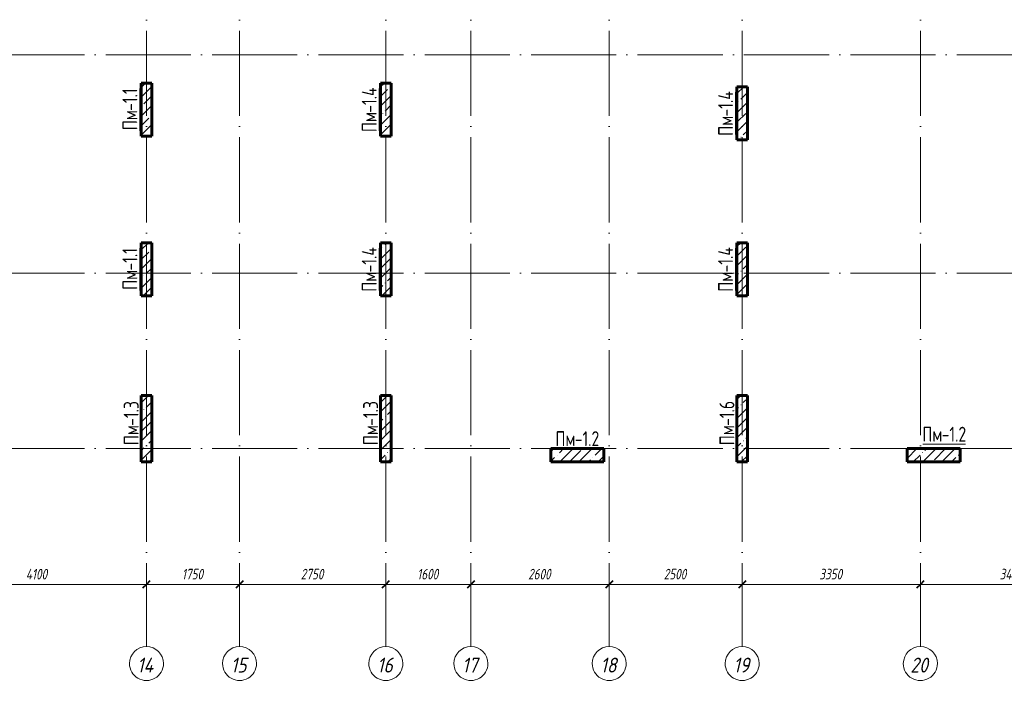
# Model space of a CAD drawing. Header units: millimetres. Extents: x 6092 to 80141, y -4371 to 20491.
# Tile 5 of 12: x 43116 to 61629, y -4371 to 8060. Entities that reach past the tile are written whole.
import ezdxf

# ---------------------------------------------------------------- set-up
doc = ezdxf.new("R2010")
doc.units = ezdxf.units.MM
doc.linetypes.add('ADSK_Линия сетки', pattern=[2000, 1600, -200, 0, -200])
for name, color, linetype, lineweight in [('A-____-____-DIMS', 211, 'Continuous', 9), ('A-____-____-DIMS-80', 211, 'Continuous', 9), ('S-COLS-____-IDEN', 171, 'Continuous', 20), ('S-COLS-____-MCUT', 52, 'Continuous', 40), ('S-COLS-____-OTLN', 52, 'Continuous', 18), ('S-GRID-____-IDEN', 1, 'Continuous', 20), ('S-GRID-____-OTLN', 1, 'Continuous', 9)]:
    doc.layers.add(name, color=color, linetype=linetype, lineweight=lineweight)
doc.styles.add('GOST Common', font='GOST_Common.ttf', dxfattribs={"width": 0.8, "height": 280})
doc.styles.add('GOST Common_I', font='GOST_Common Italic.ttf', dxfattribs={"width": 0.9, "height": 280})
doc.styles.add('GOST Common_I_1', font='GOST_Common Italic.ttf', dxfattribs={"width": 0.8, "height": 200})
doc.dimstyles.new('ADSK_Округление_5мм__Узкий_', dxfattribs={"dimscale": 304.8, "dimtxt": 0.659918, "dimasz": 0.472441, "dimexe": 0.393701, "dimexo": 0.000861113, "dimgap": 0.104987, "dimtad": 1, "dimdec": 0, "dimlfac": 304.8, "dimrnd": 5, "dimdsep": 46, "dimtxsty": 'GOST Common_I_1', "dimblk1": 'OBLIQUE', "dimblk2": 'OBLIQUE', "dimsah": 1, "dimcen": 0.09, "dimdle": 0.393701, "dimazin": 0, "dimtfac": 1, "dimtdec": 4, "dimtix": 1, "dimtmove": 0, "dimatfit": 3, "dimfxl": 1, "dimtvp": 1, "dimtfill": 1, "dimtolj": 1, "dimtzin": 0, "dimlwd": 20, "dimlwe": 20, "dimarcsym": 2})
pattern_1 = [(45, (16130.72, 8588.57), (-179.6051, 179.6051), []), (45, (16310.33, 8588.57), (-179.6051, 179.6051), [317.5, -63.5, 2.682, -60.818])]

# ---------------------------------------------------------------- blocks, each defined once
blk = doc.blocks.new('Ось сетки - Круг_Ø8 мм-6408-КЖ1_ПЭ_ВЭ1_Маркировка_Пилоны')
at = {"layer": 'S-GRID-____-IDEN'}
for start, end in [(90, 270), (270, 90)]:
    blk.add_arc((6412, 0), 320, start, end, dxfattribs=at)
blk = doc.blocks.new('ADSK_Марка_НесущаяКолонна - Марка_Полка 10 мм-207763-КЖ1_ПЭ_ВЭ1_Маркировка_Пилоны')
at = {"layer": 'S-COLS-____-IDEN'}
blk.add_line((45375, 5970), (45375, 6770), dxfattribs=at)
blk = doc.blocks.new('DIMBLOCK14-КЖ1_ПЭ_ВЭ1_Маркировка_Пилоны')
at = {"layer": 'A-____-____-DIMS-80', "lineweight": 40}
for p, q in [((41400, -2551), (41328, -2623)), ((41400, -2551), (41472, -2479)), ((45500, -2551), (45428, -2623)), ((45500, -2551), (45572, -2479))]:
    blk.add_line(p, q, dxfattribs=at)
at = {"layer": 'A-____-____-DIMS-80', "lineweight": 20}
for p, q in [((41400, -2551), (41400, -2529)), ((41400, -2551), (45500, -2551)), ((41400, -2551), (41400, -2671)), ((45500, -2551), (45500, -2529)), ((45500, -2551), (45500, -2671))]:
    blk.add_line(p, q, dxfattribs=at)
at = {"layer": 'A-____-____-DIMS-80', "color": 0, "lineweight": 20, "insert": (43232, -2258), "char_height": 200, "width": 523.65, "attachment_point": 1, "line_spacing_factor": 1.022761, "style": 'GOST Common_I_1', "bg_fill": 3, "box_fill_scale": 1.25, "bg_fill_color": 256, "bg_fill_true_color": 13158600, "bg_fill_transparency": 0}
blk.add_mtext('4100', dxfattribs=at)
blk = doc.blocks.new('_Oblique')
at = {"color": 0, "linetype": 'ByBlock', "lineweight": -2}
blk.add_line((-0.5, -0.5), (0.5, 0.5), dxfattribs=at)
blk = doc.blocks.new('DIMBLOCK15-КЖ1_ПЭ_ВЭ1_Маркировка_Пилоны')
at = {"layer": 'A-____-____-DIMS-80', "lineweight": 40}
for p, q in [((45500, -2551), (45428, -2623)), ((45500, -2551), (45572, -2479)), ((47250, -2551), (47178, -2623)), ((47250, -2551), (47322, -2479))]:
    blk.add_line(p, q, dxfattribs=at)
at = {"layer": 'A-____-____-DIMS-80', "lineweight": 20}
for p, q in [((45500, -2551), (45500, -2529)), ((45500, -2551), (47250, -2551)), ((45500, -2551), (45500, -2671)), ((47250, -2551), (47250, -2529)), ((47250, -2551), (47250, -2671))]:
    blk.add_line(p, q, dxfattribs=at)
at = {"layer": 'A-____-____-DIMS-80', "color": 0, "lineweight": 20, "insert": (46165, -2258), "char_height": 200, "width": 503.2, "attachment_point": 1, "line_spacing_factor": 1.022761, "style": 'GOST Common_I_1', "bg_fill": 3, "box_fill_scale": 1.25, "bg_fill_color": 256, "bg_fill_true_color": 13158600, "bg_fill_transparency": 0}
blk.add_mtext('1750', dxfattribs=at)
blk = doc.blocks.new('DIMBLOCK16-КЖ1_ПЭ_ВЭ1_Маркировка_Пилоны')
at = {"layer": 'A-____-____-DIMS-80', "lineweight": 40}
for p, q in [((47250, -2551), (47178, -2623)), ((47250, -2551), (47322, -2479)), ((50000, -2551), (49928, -2623)), ((50000, -2551), (50072, -2479))]:
    blk.add_line(p, q, dxfattribs=at)
at = {"layer": 'A-____-____-DIMS-80', "lineweight": 20}
for p, q in [((47250, -2551), (47250, -2529)), ((47250, -2551), (50000, -2551)), ((47250, -2551), (47250, -2671)), ((50000, -2551), (50000, -2529)), ((50000, -2551), (50000, -2671))]:
    blk.add_line(p, q, dxfattribs=at)
at = {"layer": 'A-____-____-DIMS-80', "color": 0, "lineweight": 20, "insert": (48400, -2258), "char_height": 200, "width": 540.02, "attachment_point": 1, "line_spacing_factor": 1.022761, "style": 'GOST Common_I_1', "bg_fill": 3, "box_fill_scale": 1.25, "bg_fill_color": 256, "bg_fill_true_color": 13158600, "bg_fill_transparency": 0}
blk.add_mtext('2750', dxfattribs=at)
blk = doc.blocks.new('DIMBLOCK17-КЖ1_ПЭ_ВЭ1_Маркировка_Пилоны')
at = {"layer": 'A-____-____-DIMS-80', "lineweight": 40}
for p, q in [((50000, -2551), (49928, -2623)), ((50000, -2551), (50072, -2479)), ((51600, -2551), (51528, -2623)), ((51600, -2551), (51672, -2479))]:
    blk.add_line(p, q, dxfattribs=at)
at = {"layer": 'A-____-____-DIMS-80', "lineweight": 20}
for p, q in [((50000, -2551), (50000, -2529)), ((50000, -2551), (51600, -2551)), ((50000, -2551), (50000, -2671)), ((51600, -2551), (51600, -2529)), ((51600, -2551), (51600, -2671))]:
    blk.add_line(p, q, dxfattribs=at)
at = {"layer": 'A-____-____-DIMS-80', "color": 0, "lineweight": 20, "insert": (50590, -2258), "char_height": 200, "width": 503.2, "attachment_point": 1, "line_spacing_factor": 1.022761, "style": 'GOST Common_I_1', "bg_fill": 3, "box_fill_scale": 1.25, "bg_fill_color": 256, "bg_fill_true_color": 13158600, "bg_fill_transparency": 0}
blk.add_mtext('1600', dxfattribs=at)
blk = doc.blocks.new('DIMBLOCK18-КЖ1_ПЭ_ВЭ1_Маркировка_Пилоны')
at = {"layer": 'A-____-____-DIMS-80', "lineweight": 40}
for p, q in [((51600, -2551), (51528, -2623)), ((51600, -2551), (51672, -2479)), ((54200, -2551), (54128, -2623)), ((54200, -2551), (54272, -2479))]:
    blk.add_line(p, q, dxfattribs=at)
at = {"layer": 'A-____-____-DIMS-80', "lineweight": 20}
for p, q in [((51600, -2551), (51600, -2529)), ((51600, -2551), (54200, -2551)), ((51600, -2551), (51600, -2671)), ((54200, -2551), (54200, -2529)), ((54200, -2551), (54200, -2671))]:
    blk.add_line(p, q, dxfattribs=at)
at = {"layer": 'A-____-____-DIMS-80', "color": 0, "lineweight": 20, "insert": (52675, -2258), "char_height": 200, "width": 540.02, "attachment_point": 1, "line_spacing_factor": 1.022761, "style": 'GOST Common_I_1', "bg_fill": 3, "box_fill_scale": 1.25, "bg_fill_color": 256, "bg_fill_true_color": 13158600, "bg_fill_transparency": 0}
blk.add_mtext('2600', dxfattribs=at)
blk = doc.blocks.new('DIMBLOCK19-КЖ1_ПЭ_ВЭ1_Маркировка_Пилоны')
at = {"layer": 'A-____-____-DIMS-80', "lineweight": 40}
for p, q in [((54200, -2551), (54128, -2623)), ((54200, -2551), (54272, -2479)), ((56700, -2551), (56628, -2623)), ((56700, -2551), (56772, -2479))]:
    blk.add_line(p, q, dxfattribs=at)
at = {"layer": 'A-____-____-DIMS-80', "lineweight": 20}
for p, q in [((54200, -2551), (54200, -2529)), ((54200, -2551), (56700, -2551)), ((54200, -2551), (54200, -2671)), ((56700, -2551), (56700, -2529)), ((56700, -2551), (56700, -2671))]:
    blk.add_line(p, q, dxfattribs=at)
at = {"layer": 'A-____-____-DIMS-80', "color": 0, "lineweight": 20, "insert": (55225, -2258), "char_height": 200, "width": 540.02, "attachment_point": 1, "line_spacing_factor": 1.022761, "style": 'GOST Common_I_1', "bg_fill": 3, "box_fill_scale": 1.25, "bg_fill_color": 256, "bg_fill_true_color": 13158600, "bg_fill_transparency": 0}
blk.add_mtext('2500', dxfattribs=at)
blk = doc.blocks.new('DIMBLOCK20-КЖ1_ПЭ_ВЭ1_Маркировка_Пилоны')
at = {"layer": 'A-____-____-DIMS-80', "lineweight": 40}
for p, q in [((56700, -2551), (56628, -2623)), ((56700, -2551), (56772, -2479)), ((60050, -2551), (59978, -2623)), ((60050, -2551), (60122, -2479))]:
    blk.add_line(p, q, dxfattribs=at)
at = {"layer": 'A-____-____-DIMS-80', "lineweight": 20}
for p, q in [((56700, -2551), (56700, -2529)), ((56700, -2551), (60050, -2551)), ((56700, -2551), (56700, -2671)), ((60050, -2551), (60050, -2529)), ((60050, -2551), (60050, -2671))]:
    blk.add_line(p, q, dxfattribs=at)
at = {"layer": 'A-____-____-DIMS-80', "color": 0, "lineweight": 20, "insert": (58150, -2258), "char_height": 200, "width": 540.02, "attachment_point": 1, "line_spacing_factor": 1.022761, "style": 'GOST Common_I_1', "bg_fill": 3, "box_fill_scale": 1.25, "bg_fill_color": 256, "bg_fill_true_color": 13158600, "bg_fill_transparency": 0}
blk.add_mtext('3350', dxfattribs=at)
blk = doc.blocks.new('DIMBLOCK21-КЖ1_ПЭ_ВЭ1_Маркировка_Пилоны')
at = {"layer": 'A-____-____-DIMS-80', "lineweight": 40}
for p, q in [((60050, -2551), (59978, -2623)), ((60050, -2551), (60122, -2479)), ((63500, -2551), (63428, -2623)), ((63500, -2551), (63572, -2479))]:
    blk.add_line(p, q, dxfattribs=at)
at = {"layer": 'A-____-____-DIMS-80', "lineweight": 20}
for p, q in [((60050, -2551), (60050, -2529)), ((60050, -2551), (63500, -2551)), ((60050, -2551), (60050, -2671)), ((63500, -2551), (63500, -2529)), ((63500, -2551), (63500, -2671))]:
    blk.add_line(p, q, dxfattribs=at)
at = {"layer": 'A-____-____-DIMS-80', "color": 0, "lineweight": 20, "insert": (61541, -2258), "char_height": 200, "width": 560.47, "attachment_point": 1, "line_spacing_factor": 1.022761, "style": 'GOST Common_I_1', "bg_fill": 3, "box_fill_scale": 1.25, "bg_fill_color": 256, "bg_fill_true_color": 13158600, "bg_fill_transparency": 0}
blk.add_mtext('3450', dxfattribs=at)

msp = doc.modelspace()

# ---------------------------------------------------------------- hatches: boundary and pattern name
at = {"layer": 'S-COLS-____-OTLN', "lineweight": 9}
h = msp.add_hatch(dxfattribs=at)
h.set_pattern_fill('FP_1', color=256, style=0, pattern_type=2)
h.set_pattern_definition(pattern_1)
h.paths.add_polyline_path([(45600, 5870), (45600, 6870), (45400, 6870), (45400, 5870)])
h = msp.add_hatch(dxfattribs=at)
h.set_pattern_fill('FP_1', color=256, style=0, pattern_type=2)
h.set_pattern_definition(pattern_1)
h.paths.add_polyline_path([(50100, 5870), (50100, 6870), (49900, 6870), (49900, 5870)])
h = msp.add_hatch(dxfattribs=at)
h.set_pattern_fill('FP_1', color=256, style=0, pattern_type=2)
h.set_pattern_definition(pattern_1)
h.paths.add_polyline_path([(56800, 5800), (56800, 6800), (56600, 6800), (56600, 5800)])
h = msp.add_hatch(dxfattribs=at)
h.set_pattern_fill('FP_1', color=256, style=0, pattern_type=2)
h.set_pattern_definition(pattern_1)
h.paths.add_polyline_path([(45400, 2869.9996), (45600, 2869.9996), (45600, 3869.9996), (45400, 3869.9996)])
h = msp.add_hatch(dxfattribs=at)
h.set_pattern_fill('FP_1', color=256, style=0, pattern_type=2)
h.set_pattern_definition(pattern_1)
h.paths.add_polyline_path([(49900, 2869.9996), (50100, 2869.9996), (50100, 3869.9996), (49900, 3869.9996)])
h = msp.add_hatch(dxfattribs=at)
h.set_pattern_fill('FP_1', color=256, style=0, pattern_type=2)
h.set_pattern_definition(pattern_1)
h.paths.add_polyline_path([(56600, 2869.9996), (56800, 2869.9996), (56800, 3869.9996), (56600, 3869.9996)])
h = msp.add_hatch(dxfattribs=at)
h.set_pattern_fill('FP_1', color=256, style=0, pattern_type=2)
h.set_pattern_definition(pattern_1)
h.paths.add_polyline_path([(45400, -250.0003), (45600, -250.0003), (45600, 999.9997), (45400, 999.9997)])
h = msp.add_hatch(dxfattribs=at)
h.set_pattern_fill('FP_1', color=256, style=0, pattern_type=2)
h.set_pattern_definition(pattern_1)
h.paths.add_polyline_path([(49900, -250.0003), (50100, -250.0003), (50100, 999.9997), (49900, 999.9997)])
h = msp.add_hatch(dxfattribs=at)
h.set_pattern_fill('FP_1', color=256, style=0, pattern_type=2)
h.set_pattern_definition(pattern_1)
h.paths.add_polyline_path([(56600, -250.0003), (56800, -250.0003), (56800, 999.9997), (56600, 999.9997)])
h = msp.add_hatch(dxfattribs=at)
h.set_pattern_fill('FP_1', color=256, style=0, pattern_type=2)
h.set_pattern_definition(pattern_1)
h.paths.add_polyline_path([(54099.9984, -250), (54099.9984, 0), (53099.9984, 0), (53099.9984, -250)])
h = msp.add_hatch(dxfattribs=at)
h.set_pattern_fill('FP_1', color=256, style=0, pattern_type=2)
h.set_pattern_definition(pattern_1)
h.paths.add_polyline_path([(60800.2495, -250), (60800.2495, 0), (59800.2495, 0), (59800.2495, -250)])

# ---------------------------------------------------------------- linework, layer by layer
at = {"layer": 'S-COLS-____-MCUT', "lineweight": 60}
for p, q in [((45600, 6870), (45400, 6870)), ((45400, 6870), (45400, 5870)), ((45600, 5870), (45600, 6870)), ((50100, 6870), (49900, 6870)), ((49900, 6870), (49900, 5870)), ((50100, 5870), (50100, 6870)), ((56800, 6800), (56600, 6800)), ((56600, 6800), (56600, 5800)), ((56800, 5800), (56800, 6800)), ((45400, 5870), (45600, 5870)), ((49900, 5870), (50100, 5870)), ((56600, 5800), (56800, 5800)), ((45600, 3869.9996), (45400, 3869.9996)), ((45400, 3869.9996), (45400, 2869.9996)), ((45600, 2869.9996), (45600, 3869.9996)), ((50100, 3869.9996), (49900, 3869.9996)), ((49900, 3869.9996), (49900, 2869.9996)), ((50100, 2869.9996), (50100, 3869.9996)), ((56800, 3869.9996), (56600, 3869.9996)), ((56600, 3869.9996), (56600, 2869.9996)), ((56800, 2869.9996), (56800, 3869.9996)), ((45400, 2869.9996), (45600, 2869.9996)), ((49900, 2869.9996), (50100, 2869.9996)), ((56600, 2869.9996), (56800, 2869.9996)), ((45600, 999.9997), (45400, 999.9997)), ((45400, 999.9997), (45400, -250.0003)), ((45600, -250.0003), (45600, 999.9997)), ((50100, 999.9997), (49900, 999.9997)), ((49900, 999.9997), (49900, -250.0003)), ((50100, -250.0003), (50100, 999.9997)), ((56800, 999.9997), (56600, 999.9997)), ((56600, 999.9997), (56600, -250.0003)), ((56800, -250.0003), (56800, 999.9997)), ((54099.9984, 0), (53099.9984, 0)), ((53099.9984, 0), (53099.9984, -250)), ((54099.9984, -250), (54099.9984, 0)), ((60800.2495, 0), (59800.2495, 0)), ((59800.2495, 0), (59800.2495, -250)), ((60800.2495, -250), (60800.2495, 0)), ((45400, -250.0003), (45600, -250.0003)), ((49900, -250.0003), (50100, -250.0003)), ((53099.9984, -250), (54099.9984, -250)), ((56600, -250.0003), (56800, -250.0003)), ((59800.2495, -250), (60800.2495, -250))]:
    msp.add_line(p, q, dxfattribs=at)
at = {"layer": 'S-GRID-____-OTLN', "linetype": 'ADSK_Линия сетки'}
for p, q in [((45500, 19851.1002), (45500, -3717.186)), ((47250, 19851.1002), (47250, -3717.186)), ((50000, 19851.1002), (50000, -3717.186)), ((51600, 19851.1002), (51600, -3717.186)), ((54200, 19851.1002), (54200, -3717.186)), ((56700, 19851.1002), (56700, -3717.186)), ((60050, 19851.1002), (60050, -3717.186)), ((6731.5249, 7400), (72652.3528, 7400)), ((6731.5249, 3300), (72652.3528, 3300)), ((6731.5249, 0), (72652.3528, 0))]:
    msp.add_line(p, q, dxfattribs=at)

# ---------------------------------------------------------------- block references
at = {"layer": 'S-COLS-____-IDEN'}
for p in [(0, 0), (4500, 0), (11200, -70), (0, -3000.0004), (4500, -3000.0004), (11200, -3000.0004), (25, -5895.0004), (4525, -5895.0004), (11225, -5895.0004)]:
    msp.add_blockref('ADSK_Марка_НесущаяКолонна - Марка_Полка 10 мм-207763-КЖ1_ПЭ_ВЭ1_Маркировка_Пилоны', p, dxfattribs=at)
at = {"layer": 'S-COLS-____-IDEN', "rotation": 270.0000000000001}
for p in [(47229.9984, 45375), (54128.6961, 45459.1735)]:
    msp.add_blockref('ADSK_Марка_НесущаяКолонна - Марка_Полка 10 мм-207763-КЖ1_ПЭ_ВЭ1_Маркировка_Пилоны', p, dxfattribs=at)
at = {"layer": 'S-GRID-____-IDEN', "rotation": 269.9999999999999}
for p in [(45500, 2374.3389), (47250, 2374.3389), (50000, 2374.3389), (51600, 2374.3389), (54200, 2374.3389), (56700, 2374.3389), (60050, 2374.3389)]:
    msp.add_blockref('Ось сетки - Круг_Ø8 мм-6408-КЖ1_ПЭ_ВЭ1_Маркировка_Пилоны', p, dxfattribs=at)

# ---------------------------------------------------------------- texts
at = {"layer": 'S-COLS-____-IDEN', "lineweight": 9, "char_height": 280, "attachment_point": 1, "rotation": 90, "style": 'GOST Common'}
for s, insert, width in [('-1.1', (45048.0034, 6347.2308), 543.8648), ('-1.4', (49548.0034, 6311.3908), 631.0884), ('-1.4', (56248.0034, 6241.3908), 631.0884), ('Пм', (45048.0034, 5983.1642), 441.2488), ('Пм', (49548.0034, 5947.3242), 441.2488), ('Пм', (56248.0034, 5877.3241), 441.2488), ('-1.1', (45048.0034, 3347.2304), 543.8648), ('-1.4', (49548.0034, 3311.3904), 631.0884), ('-1.4', (56248.0034, 3311.3904), 631.0884), ('Пм', (45048.0034, 2983.1638), 441.2488), ('Пм', (49548.0034, 2947.3238), 441.2488), ('Пм', (56248.0034, 2947.3237), 441.2488), ('-1.3', (45073.0034, 429.1905), 600.3036), ('-1.3', (49573.0034, 429.1905), 600.3036), ('-1.6', (56273.0034, 426.9505), 605.4344), ('Пм', (45073.0034, 65.1238), 441.2488), ('Пм', (49573.0034, 65.1238), 441.2488), ('Пм', (56273.0034, 62.8838), 441.2488)]:
    msp.add_mtext(s, dxfattribs=dict(at, insert=insert, width=width))
at = {"layer": 'S-COLS-____-IDEN', "lineweight": 9, "char_height": 280, "attachment_point": 1, "style": 'GOST Common'}
for s, insert, width in [('Пм', (60086.5803, 411.1701), 441.2488), ('-1.2', (60450.647, 411.1701), 605.4344), ('Пм', (53187.8826, 326.9966), 441.2488), ('-1.2', (53551.9493, 326.9966), 605.4344)]:
    msp.add_mtext(s, dxfattribs=dict(at, insert=insert, width=width))
at = {"layer": 'S-GRID-____-IDEN', "lineweight": 9, "char_height": 280, "attachment_point": 1, "style": 'GOST Common_I'}
for s, insert, width in [('14', (45324.2645, -3927.3627), 415.5948), ('15', (47086.1445, -3927.3627), 386.73405), ('16', (49836.1445, -3927.3627), 386.73405), ('17', (51436.1445, -3927.3627), 386.73405), ('18', (54036.1445, -3927.3627), 386.73405), ('19', (56536.1445, -3927.3627), 386.73405), ('20', (59862.3845, -3927.3627), 444.45555)]:
    msp.add_mtext(s, dxfattribs=dict(at, insert=insert, width=width))

# ---------------------------------------------------------------- next in the draw order: dimensions: what is measured, and where the dimension line sits
at = {"layer": 'A-____-____-DIMS', "lineweight": 20}
dim = msp.add_linear_dim(base=(45500, -2551.0416), p1=(41400, -2449.2182), p2=(45500, -2449.2182), dimstyle='ADSK_Округление_5мм__Узкий_', override={"dimpost": '<>', "dimfxl": 4100}, dxfattribs=at)
dim.commit()
dim.dimension.update_dxf_attribs({"geometry": 'DIMBLOCK14-КЖ1_ПЭ_ВЭ1_Маркировка_Пилоны', "text_midpoint": (43450, -2419.0416)})

# ---------------------------------------------------------------- next in the draw order: dimensions: what is measured, and where the dimension line sits
dim = msp.add_linear_dim(base=(47250, -2551.0416), p1=(45500, -2449.2182), p2=(47250, -2449.2182), dimstyle='ADSK_Округление_5мм__Узкий_', override={"dimpost": '<>', "dimfxl": 1750}, dxfattribs=at)
dim.commit()
dim.dimension.update_dxf_attribs({"geometry": 'DIMBLOCK15-КЖ1_ПЭ_ВЭ1_Маркировка_Пилоны', "text_midpoint": (46375, -2419.0416)})

# ---------------------------------------------------------------- next in the draw order: dimensions: what is measured, and where the dimension line sits
dim = msp.add_linear_dim(base=(50000, -2551.0416), p1=(47250, -2449.2182), p2=(50000, -2449.2182), dimstyle='ADSK_Округление_5мм__Узкий_', override={"dimpost": '<>', "dimfxl": 2750}, dxfattribs=at)
dim.commit()
dim.dimension.update_dxf_attribs({"geometry": 'DIMBLOCK16-КЖ1_ПЭ_ВЭ1_Маркировка_Пилоны', "text_midpoint": (48625, -2419.0416)})

# ---------------------------------------------------------------- next in the draw order: dimensions: what is measured, and where the dimension line sits
dim = msp.add_linear_dim(base=(51600, -2551.0416), p1=(50000, -2449.2182), p2=(51600, -2449.2182), dimstyle='ADSK_Округление_5мм__Узкий_', override={"dimpost": '<>', "dimfxl": 1600}, dxfattribs=at)
dim.commit()
dim.dimension.update_dxf_attribs({"geometry": 'DIMBLOCK17-КЖ1_ПЭ_ВЭ1_Маркировка_Пилоны', "text_midpoint": (50800, -2417.7537)})

# ---------------------------------------------------------------- next in the draw order: dimensions: what is measured, and where the dimension line sits
dim = msp.add_linear_dim(base=(54200, -2551.0416), p1=(51600, -2449.2182), p2=(54200, -2449.2182), dimstyle='ADSK_Округление_5мм__Узкий_', override={"dimpost": '<>', "dimfxl": 2600}, dxfattribs=at)
dim.commit()
dim.dimension.update_dxf_attribs({"geometry": 'DIMBLOCK18-КЖ1_ПЭ_ВЭ1_Маркировка_Пилоны', "text_midpoint": (52900, -2417.7537)})

# ---------------------------------------------------------------- next in the draw order: dimensions: what is measured, and where the dimension line sits
dim = msp.add_linear_dim(base=(56700, -2551.0416), p1=(54200, -2449.2182), p2=(56700, -2449.2182), dimstyle='ADSK_Округление_5мм__Узкий_', override={"dimpost": '<>', "dimfxl": 2500}, dxfattribs=at)
dim.commit()
dim.dimension.update_dxf_attribs({"geometry": 'DIMBLOCK19-КЖ1_ПЭ_ВЭ1_Маркировка_Пилоны', "text_midpoint": (55450, -2417.7537)})

# ---------------------------------------------------------------- next in the draw order: dimensions: what is measured, and where the dimension line sits
dim = msp.add_linear_dim(base=(60050, -2551.0416), p1=(56700, -2449.2182), p2=(60050, -2449.2182), dimstyle='ADSK_Округление_5мм__Узкий_', override={"dimpost": '<>', "dimfxl": 3350}, dxfattribs=at)
dim.commit()
dim.dimension.update_dxf_attribs({"geometry": 'DIMBLOCK20-КЖ1_ПЭ_ВЭ1_Маркировка_Пилоны', "text_midpoint": (58375, -2419.0416)})

# ---------------------------------------------------------------- next in the draw order: dimensions: what is measured, and where the dimension line sits
dim = msp.add_linear_dim(base=(63500, -2551.0416), p1=(60050, -2449.2182), p2=(63500, -2449.2182), dimstyle='ADSK_Округление_5мм__Узкий_', override={"dimpost": '<>', "dimfxl": 3450}, dxfattribs=at)
dim.commit()
dim.dimension.update_dxf_attribs({"geometry": 'DIMBLOCK21-КЖ1_ПЭ_ВЭ1_Маркировка_Пилоны', "text_midpoint": (61775, -2419.0416)})

doc.saveas('drawing.dxf')
